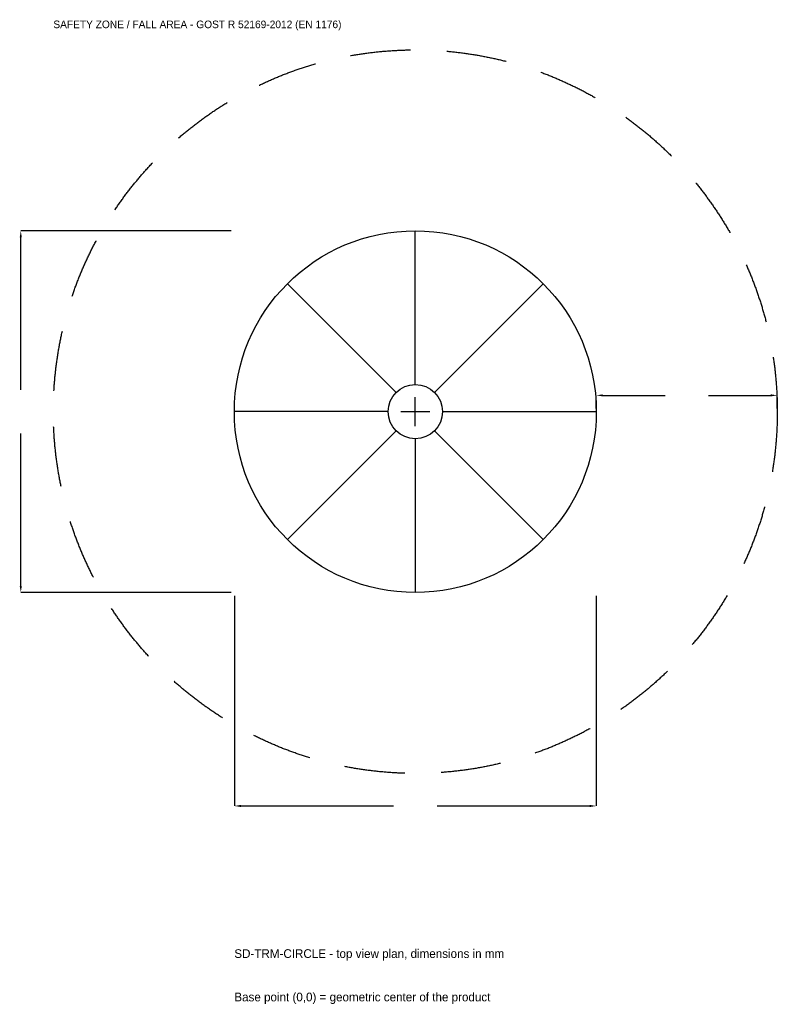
# Model space of a CAD drawing. Extents: x -3279 to 3000, y -4915 to 3250.
import ezdxf

# ---------------------------------------------------------------- set-up
doc = ezdxf.new("R2010")
doc.units = 0
doc.linetypes.add('DASHED', pattern=[800, 500, -300])
for name, color, linetype in [('GP_MAF_zona_bezopasnosti', 1, 'Continuous'), ('ZSK_DANNYE', 3, 'Continuous'), ('ZSK_KONTUR', 7, 'Continuous'), ('ZSK_RAZMERY', 8, 'Continuous')]:
    doc.layers.add(name, color=color, linetype=linetype)
doc.dimstyles.new('ORION', dxfattribs={"dimtxt": 90, "dimasz": 54, "dimexe": 1.25, "dimexo": 27, "dimtad": 1, "dimcen": 2.5, "dimazin": 3, "dimtfac": 1, "dimtmove": 0, "dimatfit": 3})

# ---------------------------------------------------------------- blocks, each defined once
blk = doc.blocks.new('_CLOSEDFILLED')
at = {"color": 0, "linetype": 'BYBLOCK'}
blk.add_solid([(-1, 0.16), (0, 0), (-1, -0.16)], dxfattribs=at)
blk = doc.blocks.new('*D1')
for p, q in [((-1500, -1527), (-1500, -3270)), ((1500, -1527), (1500, -3270)), ((-1446, -3270), (-180, -3270)), ((180, -3270), (1446, -3270))]:
    blk.add_line(p, q)
at = {"layer": 'Defpoints'}
for p in [(-1500, -1500), (1500, -1500), (-1500, -3270)]:
    blk.add_point(p, dxfattribs=at)
at = {"layer": 'ZSK_RAZMERY', "xscale": 54, "yscale": 54, "rotation": 180}
blk.add_blockref('_CLOSEDFILLED', (-1500, -3270), dxfattribs=at)
at = {"layer": 'ZSK_RAZMERY', "xscale": 54, "yscale": 54}
blk.add_blockref('_CLOSEDFILLED', (1500, -3270), dxfattribs=at)
blk = doc.blocks.new('*D2')
for p, q in [((-1527, 1500), (-3270, 1500)), ((-3270, 180), (-3270, 1446)), ((-3270, -1446), (-3270, -180)), ((-1527, -1500), (-3270, -1500))]:
    blk.add_line(p, q)
at = {"layer": 'Defpoints'}
for p in [(-1500, 1500), (-3270, -1500), (-1500, -1500)]:
    blk.add_point(p, dxfattribs=at)
at = {"layer": 'ZSK_RAZMERY', "xscale": 54, "yscale": 54}
for p, rotation in [((-3270, 1500), 90), ((-3270, -1500), 270)]:
    blk.add_blockref('_CLOSEDFILLED', p, dxfattribs=dict(at, rotation=rotation))
blk = doc.blocks.new('*D3')
for p, q in [((1500, 27), (1500, 135)), ((1554, 135), (2070, 135)), ((2430, 135), (2946, 135)), ((3000, 27), (3000, 135))]:
    blk.add_line(p, q)
at = {"layer": 'Defpoints'}
for p in [(1500, 135), (1500, 0), (3000, 0)]:
    blk.add_point(p, dxfattribs=at)
at = {"layer": 'ZSK_RAZMERY', "xscale": 54, "yscale": 54, "rotation": 180}
blk.add_blockref('_CLOSEDFILLED', (1500, 135), dxfattribs=at)
at = {"layer": 'ZSK_RAZMERY', "xscale": 54, "yscale": 54}
blk.add_blockref('_CLOSEDFILLED', (3000, 135), dxfattribs=at)
blk = doc.blocks.new('B1')
at = {"layer": 'GP_MAF_zona_bezopasnosti', "linetype": 'DASHED'}
blk.add_circle((0, 0), 3000, dxfattribs=at)
at = {"layer": 'ZSK_KONTUR'}
for p, q in [((0, 225), (0, 1500)), ((-159.099, 159.099), (-1060.66, 1060.66)), ((159.099, 159.099), (1060.66, 1060.66)), ((-225, 0), (-1500, 0)), ((225, 0), (1500, 0)), ((-159.099, -159.099), (-1060.66, -1060.66)), ((159.099, -159.099), (1060.66, -1060.66)), ((0, -225), (0, -1500))]:
    blk.add_line(p, q, dxfattribs=at)
for radius in [1500, 225]:
    blk.add_circle((0, 0), radius, dxfattribs=at)
at = {"layer": 'ZSK_RAZMERY'}
for p, q in [((0, -120), (0, 120)), ((-120, 0), (120, 0))]:
    blk.add_line(p, q, dxfattribs=at)
at = {"layer": 'GP_MAF_zona_bezopasnosti', "color": 1}
blk.add_text('SAFETY ZONE / FALL AREA - GOST R 52169-2012 (EN 1176)', height=63, dxfattribs=at).set_placement((-3000, 3180))
at = {"layer": 'ZSK_RAZMERY'}
dim = blk.add_linear_dim(base=(-3270, -1500), p1=(-1500, -1500), p2=(-1500, 1500), angle=90, dimstyle='ORION', dxfattribs=at)
dim.commit()
dim.dimension.update_dxf_attribs({"geometry": '*D2', "text_midpoint": (-3270, 0)})
for base, p1, p2, picture, middle in [((1500, 135), (1500, 0), (3000, 0), '*D3', (2250, 135)), ((-1500, -3270), (-1500, -1500), (1500, -1500), '*D1', (0, -3270))]:
    dim = blk.add_linear_dim(base=base, p1=p1, p2=p2, dimstyle='ORION', dxfattribs=at)
    dim.commit()
    dim.dimension.update_dxf_attribs({"geometry": picture, "text_midpoint": middle})

msp = doc.modelspace()

# ---------------------------------------------------------------- block references
msp.add_blockref('B1', (0, 0))

# ---------------------------------------------------------------- texts
at = {"layer": 'ZSK_DANNYE', "color": 3}
msp.add_text('SD-TRM-CIRCLE - top view plan, dimensions in mm', height=72, dxfattribs=at).set_placement((-1500, -4530))
at = {"layer": 'ZSK_DANNYE', "color": 7}
msp.add_text('Base point (0,0) = geometric center of the product', height=72, dxfattribs=at).set_placement((-1500, -4890))

doc.saveas('drawing.dxf')
